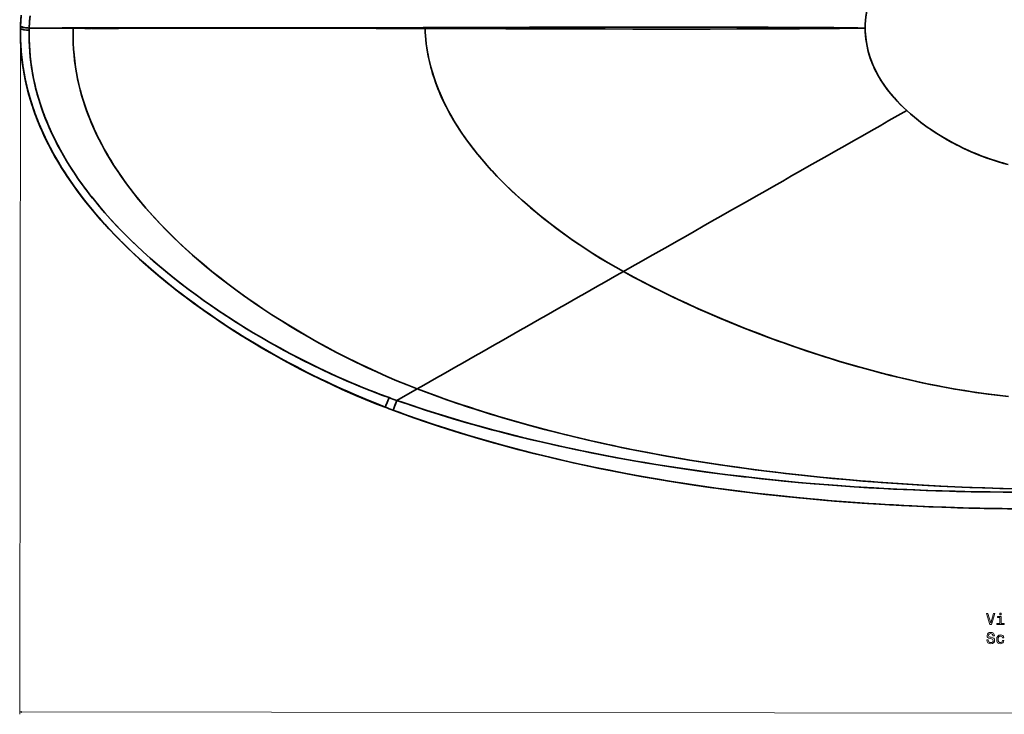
# Model space of a CAD drawing. Extents: x -346 to 3667, y -207 to 3098.
# Tile 1 of 13: x -346 to 551, y -205 to 428. Entities that reach past the tile are written whole.
import ezdxf

# ---------------------------------------------------------------- set-up
doc = ezdxf.new("R2010")
doc.units = 0

msp = doc.modelspace()

# ---------------------------------------------------------------- linework, layer by layer
at = {"color": 8, "lineweight": 13}
for p, q in [((-345.5, 418.5), (-346.2, -205.01)), ((-346.2, -203.01), (1533.74, -205.12))]:
    msp.add_line(p, q, dxfattribs=at)
at = {"color": 7, "lineweight": 35, "ltscale": 0.001251}
for p, q in [((-345.53, 418.74), (-345.53, 418.79)), ((-345.53, 418.79), (-345.53, 418.74))]:
    msp.add_line(p, q, dxfattribs=at)
at = {"color": 7, "lineweight": 35, "ltscale": 0.442731}
msp.add_line((-319.74, 420.5), (-337.45, 420.5), dxfattribs=at)
msp.add_line((-319.74, 420.5), (-337.45, 420.5), dxfattribs=at)
at = {"color": 7, "lineweight": 35, "ltscale": 0.046716}
msp.add_line((-317.87, 420.5), (-319.74, 420.5), dxfattribs=at)
msp.add_line((-317.87, 420.5), (-319.74, 420.5), dxfattribs=at)
at = {"color": 7, "lineweight": 35, "ltscale": 0.009125}
msp.add_line((-297.36, 420.68), (-297.4, 420.32), dxfattribs=at)
at = {"color": 7, "lineweight": 35, "ltscale": 0.009126}
msp.add_line((-297.36, 420.68), (-297.4, 420.32), dxfattribs=at)
at = {"color": 7, "lineweight": 35, "ltscale": 0.005177}
msp.add_line((-290.68, 420.74), (-290.47, 420.74), dxfattribs=at)
at = {"color": 7, "lineweight": 35, "ltscale": 0.003198}
msp.add_line((-177.03, 420.67), (-176.9, 420.67), dxfattribs=at)
at = {"color": 7, "lineweight": 35, "ltscale": 0.003258}
msp.add_line((-176.9, 420.67), (-177.03, 420.67), dxfattribs=at)
at = {"color": 7, "lineweight": 35, "ltscale": 0.004263}
msp.add_line((-176.11, 420.33), (-176.28, 420.33), dxfattribs=at)
at = {"color": 7, "lineweight": 35, "ltscale": 0.004256}
msp.add_line((-176.26, 420.33), (-176.09, 420.33), dxfattribs=at)
at = {"color": 7, "lineweight": 35}
msp.add_line((16.2, 91.59), (-2.41, 81), dxfattribs=at)
msp.add_line((16.2, 91.59), (-2.41, 81), dxfattribs=at)
at = {"color": 7, "lineweight": 35, "ltscale": 4.19825e-05}
msp.add_line((-2.41, 81), (-2.41, 81), dxfattribs=at)
at = {"color": 7, "lineweight": 35, "ltscale": 4.05436e-05}
msp.add_line((-2.41, 81), (-2.41, 81), dxfattribs=at)
at = {"color": 7, "lineweight": 35}
for points in [[(451.24, 484.5), (448.35, 481.13), (445.56, 477.66), (444.21, 475.89), (442.89, 474.1), (441.2, 471.68), (439.57, 469.23), (438, 466.73), (436.28, 463.8), (434.65, 460.81), (433.2, 457.92), (431.84, 454.97), (430.59, 451.99), (429.5, 449.13), (428.51, 446.21), (427.62, 443.25), (426.83, 440.25), (426.18, 437.33), (425.63, 434.37), (425.13, 430.96), (424.77, 427.51), (424.55, 424.01), (424.48, 420.5)], [(424.48, 420.5), (424.55, 423.89), (424.75, 427.26), (425.09, 430.61), (425.56, 433.94), (425.94, 436.12), (426.38, 438.28), (427.07, 441.18), (427.85, 444.06), (428.74, 446.9), (429.47, 449.04), (430.26, 451.16), (431.43, 454.03), (432.7, 456.86), (434.05, 459.65), (435.17, 461.78), (436.33, 463.89), (437.57, 466.02), (438.86, 468.13), (441.11, 471.56), (443.48, 474.91), (445.97, 478.19), (448.56, 481.38), (451.24, 484.5)], [(-345.5, 420.5), (-345.34, 425.39), (-345.25, 427.13), (-344.91, 432.36)], [(-345.5, 420.5), (-345.4, 423.75), (-345.26, 427.01), (-344.97, 431.47)], [(-344.93, 432.04), (-345.24, 427.33), (-345.44, 422.61)], [(-336.79, 431.75), (-337.2, 426.13), (-337.45, 420.5)], [(-345.08, 430.02), (-345.29, 426.32), (-345.44, 422.61)], [(-345.44, 422.61), (-345.42, 422.46), (-345.34, 422.3), (-345.21, 422.15), (-345.03, 422), (-344.54, 421.71), (-343.95, 421.47), (-343.26, 421.26), (-342.49, 421.07), (-341.67, 420.91), (-339.93, 420.67), (-338.7, 420.56), (-337.45, 420.5)], [(-337.45, 420.5), (-339.25, 420.6), (-341, 420.8), (-342.61, 421.1), (-343.34, 421.28), (-344, 421.49), (-344.49, 421.69), (-344.89, 421.9), (-345.19, 422.13), (-345.38, 422.36), (-345.44, 422.61)], [(-337.45, 420.5), (-337.22, 425.62), (-336.87, 430.73)], [(-345.5, 420.5), (-345.55, 416.38), (-345.53, 413.29), (-345.47, 410.2), (-345.25, 404.94), (-344.9, 399.68), (-344.42, 394.44), (-343.8, 389.22), (-343.05, 384.01), (-342.17, 378.83), (-341.16, 373.67), (-340.03, 368.53), (-339.08, 364.64), (-338.07, 360.77), (-336.98, 356.92), (-336.12, 354.04), (-335.22, 351.18), (-333.31, 345.48), (-331.25, 339.84), (-329.06, 334.25), (-326.72, 328.71), (-324.12, 322.94), (-321.38, 317.23), (-318.5, 311.58), (-315.49, 305.99), (-312.35, 300.47), (-309.49, 295.67), (-306.54, 290.92), (-303.5, 286.21), (-300.71, 282.05), (-297.85, 277.92), (-294.92, 273.83), (-292.69, 270.78), (-290.42, 267.76), (-285.79, 261.79), (-281.03, 255.9), (-276.15, 250.11), (-272.43, 245.83), (-268.65, 241.61), (-264.81, 237.43), (-261.9, 234.33), (-258.95, 231.25), (-252.98, 225.18), (-246.89, 219.22), (-240.7, 213.36), (-237.36, 210.28), (-233.99, 207.22), (-227.18, 201.2), (-220.26, 195.28), (-213.25, 189.48), (-206.15, 183.78), (-199.32, 178.46), (-192.43, 173.23), (-185.46, 168.1), (-178.43, 163.06), (-171.34, 158.11), (-166.91, 155.08), (-162.45, 152.09), (-157.92, 149.09), (-153.37, 146.13), (-144.28, 140.35), (-138.66, 136.87), (-133.01, 133.44), (-127.31, 130.04), (-121.59, 126.7), (-113.73, 122.23), (-105.83, 117.84), (-97.88, 113.55), (-89.88, 109.34), (-80.58, 104.61), (-71.21, 99.99), (-61.76, 95.49), (-52.23, 91.12), (-42.62, 86.87), (-32.96, 82.77), (-28.03, 80.74), (-23.08, 78.74), (-18.12, 76.79), (-13.16, 74.88)], [(-13.16, 74.88), (-22.07, 78.34), (-30.94, 81.93), (-39.76, 85.64), (-48.53, 89.47), (-58.3, 93.89), (-67.98, 98.44), (-77.58, 103.11), (-87.1, 107.91), (-96.53, 112.83), (-104.55, 117.14), (-112.51, 121.54), (-120.42, 126.03), (-128.28, 130.62), (-132.18, 132.94), (-139.77, 137.55), (-147.31, 142.26), (-154.81, 147.06), (-163.15, 152.55), (-171.42, 158.16), (-179.62, 163.9), (-187.73, 169.76), (-195.76, 175.74), (-199.79, 178.82), (-203.8, 181.93), (-207.67, 184.99), (-211.52, 188.08), (-217.33, 192.83), (-223.07, 197.66), (-228.75, 202.57), (-234.36, 207.55), (-240.68, 213.34), (-246.91, 219.24), (-253.03, 225.23), (-256.05, 228.27), (-259.04, 231.34), (-263.95, 236.51), (-268.79, 241.76), (-273.53, 247.08), (-278.17, 252.48), (-282.71, 257.96), (-287.15, 263.52), (-289.5, 266.56), (-291.82, 269.62), (-294.09, 272.68), (-296.32, 275.76), (-299.25, 279.92), (-302.11, 284.12), (-304.91, 288.37), (-307.98, 293.22), (-310.96, 298.12), (-313.85, 303.07), (-316.49, 307.82), (-319.04, 312.62), (-321.5, 317.46), (-323.85, 322.35), (-326.1, 327.28), (-328.43, 332.72), (-330.63, 338.2), (-332.69, 343.74), (-334.62, 349.33), (-336.4, 354.96), (-338.03, 360.64), (-339.44, 366.07), (-340.71, 371.54), (-341.84, 377.03), (-342.82, 382.55), (-343.65, 388.11), (-344.33, 393.68), (-344.87, 399.27), (-345.25, 404.87), (-345.47, 410.49), (-345.55, 416.11), (-345.5, 420.5)], [(-345.5, 420.5), (-345.55, 415.32), (-345.46, 410.15), (-345.25, 404.98), (-344.91, 399.81), (-344.44, 394.67), (-343.84, 389.54), (-343.11, 384.43), (-342.26, 379.33), (-341.29, 374.27), (-340.19, 369.24), (-338.98, 364.23), (-337.64, 359.25), (-336.2, 354.3), (-334.64, 349.39), (-332.97, 344.52), (-331.19, 339.68), (-329.31, 334.88), (-327.33, 330.11), (-325.25, 325.39), (-323.07, 320.71), (-320.79, 316.05), (-318.43, 311.43), (-315.97, 306.87), (-313.43, 302.34), (-311.7, 299.36), (-309.94, 296.41), (-308.1, 293.4), (-306.22, 290.41), (-302.41, 284.57), (-298.44, 278.76), (-294.35, 273.04), (-290.14, 267.4), (-285.79, 261.8), (-281.34, 256.29), (-276.79, 250.85), (-272.12, 245.48), (-267.35, 240.18), (-262.5, 234.97), (-257.56, 229.81), (-252.53, 224.74), (-247.43, 219.74), (-242.25, 214.81), (-237, 209.95), (-231.68, 205.16), (-226.3, 200.44), (-220.86, 195.78), (-215.36, 191.2), (-209.79, 186.68), (-204.18, 182.22), (-198.51, 177.84), (-192.8, 173.51), (-187.04, 169.25), (-181.23, 165.05), (-175.39, 160.92), (-169.51, 156.85), (-163.58, 152.84), (-154.66, 146.96), (-145.66, 141.21), (-136.65, 135.64), (-127.55, 130.19), (-118.46, 124.91), (-109.3, 119.75), (-100.08, 114.72), (-90.78, 109.81), (-81.37, 105), (-71.9, 100.32), (-62.29, 95.74), (-52.62, 91.29), (-42.84, 86.97), (-37.93, 84.86), (-33, 82.78), (-26.41, 80.08), (-19.79, 77.44), (-13.15, 74.87)], [(-13.02, 75.04), (-20.87, 78.08), (-28.69, 81.21), (-36.48, 84.45), (-42.47, 87.01), (-48.43, 89.62), (-57.58, 93.75), (-66.67, 98), (-75.69, 102.36), (-84.64, 106.84), (-92.73, 111.01), (-100.77, 115.26), (-108.74, 119.61), (-116.67, 124.05), (-124.54, 128.58), (-132.31, 133.18), (-140.04, 137.87), (-147.54, 142.55), (-154.99, 147.32), (-159.53, 150.29), (-164.04, 153.29), (-168.5, 156.3), (-172.94, 159.35), (-178.86, 163.5), (-184.73, 167.7), (-190.56, 171.97), (-194.66, 175.03), (-198.73, 178.13), (-204.12, 182.3), (-209.47, 186.54), (-214.77, 190.83), (-221.06, 196.07), (-227.28, 201.39), (-233.41, 206.81), (-239.46, 212.32), (-245.42, 217.92), (-251.48, 223.8), (-257.43, 229.78), (-260.36, 232.81), (-263.26, 235.87), (-266.13, 238.95), (-268.98, 242.06), (-271.78, 245.19), (-274.56, 248.36), (-279.24, 253.84), (-283.81, 259.4), (-288.27, 265.05), (-292.62, 270.77), (-296.84, 276.57), (-300.93, 282.44), (-302.92, 285.41), (-304.88, 288.4), (-307.96, 293.25), (-310.94, 298.15), (-313.82, 303.09), (-316.86, 308.58), (-319.78, 314.12), (-322.57, 319.72), (-325.22, 325.39), (-327.73, 331.12), (-328.93, 334), (-330.09, 336.9), (-332.27, 342.63), (-333.3, 345.53), (-334.3, 348.44), (-335.25, 351.34), (-336.16, 354.26), (-337.46, 358.67), (-338.67, 363.1), (-339.79, 367.56), (-340.81, 372.05), (-341.88, 377.3), (-342.81, 382.59), (-343.61, 387.89), (-344.28, 393.22), (-344.8, 398.56), (-345.19, 403.92), (-345.44, 409.29), (-345.54, 414.66), (-345.53, 418.74)], [(-345.53, 418.74), (-345.53, 413.77), (-345.42, 408.79), (-345.18, 403.82), (-344.83, 398.87), (-344.35, 393.92), (-343.76, 388.98), (-343.05, 384.06), (-342.58, 381.2), (-342.07, 378.35), (-340.94, 372.67), (-339.65, 367.02), (-338.22, 361.4), (-336.64, 355.83), (-335.1, 350.87), (-333.45, 345.96), (-331.69, 341.08), (-329.83, 336.24), (-327.86, 331.43), (-326.58, 328.45), (-325.26, 325.49), (-323.91, 322.54), (-322.51, 319.61), (-319.61, 313.79), (-317.11, 309.03), (-314.51, 304.3), (-311.82, 299.63), (-308.93, 294.83), (-305.96, 290.07), (-302.89, 285.37), (-299.25, 280), (-295.5, 274.7), (-291.65, 269.47), (-287.69, 264.3), (-283.64, 259.19), (-280.2, 254.99), (-276.69, 250.83), (-273.12, 246.71), (-270.41, 243.66), (-267.67, 240.62), (-262.1, 234.64), (-256.64, 228.98), (-251.09, 223.41), (-245.44, 217.93), (-239.7, 212.53), (-233.08, 206.52), (-226.37, 200.61), (-219.55, 194.8), (-212.65, 189.11), (-205.66, 183.52), (-198.6, 178.03), (-191.46, 172.64), (-187.31, 169.58), (-183.14, 166.56), (-178.85, 163.49), (-174.54, 160.46), (-165.96, 154.58), (-157.31, 148.83), (-148.59, 143.22), (-143.08, 139.75), (-137.49, 136.31), (-131.87, 132.91), (-126.18, 129.54), (-120.47, 126.23), (-111.63, 121.21), (-102.71, 116.31), (-93.73, 111.53), (-84.68, 106.86), (-75.55, 102.3), (-66.36, 97.85), (-57.1, 93.53), (-47.78, 89.33), (-39.61, 85.78), (-31.5, 82.37), (-22.28, 78.63), (-13.02, 75.04)], [(-345.5, 420.5), (-345.48, 420.35), (-345.4, 420.19), (-345.26, 420.04), (-345.08, 419.89), (-344.59, 419.62), (-344, 419.38), (-343.31, 419.18), (-342.54, 419), (-341.72, 418.85), (-339.98, 418.62), (-338.75, 418.53), (-337.5, 418.48)], [(-345.5, 420.5), (-345.48, 420.35), (-345.4, 420.19), (-345.26, 420.04), (-345.08, 419.89), (-344.59, 419.62), (-344, 419.38), (-343.31, 419.18), (-342.54, 419), (-341.72, 418.85), (-339.99, 418.63), (-338.75, 418.53), (-337.5, 418.48)], [(-9.55, 83.56), (-16.07, 85.95), (-22.57, 88.42), (-29.05, 90.96), (-33.9, 92.91), (-38.72, 94.9), (-48.33, 98.99), (-57.87, 103.21), (-67.33, 107.57), (-75.22, 111.33), (-83.05, 115.18), (-90.83, 119.11), (-100.01, 123.91), (-109.12, 128.83), (-118.17, 133.88), (-125.88, 138.31), (-133.38, 142.75), (-140.85, 147.29), (-145.41, 150.13), (-149.95, 152.99), (-154.45, 155.88), (-158.92, 158.81), (-165.62, 163.27), (-172.26, 167.82), (-178.85, 172.45), (-185.39, 177.16), (-192.58, 182.5), (-199.69, 187.93), (-206.72, 193.47), (-213.65, 199.12), (-220.5, 204.87), (-227.24, 210.74), (-233.68, 216.53), (-240.02, 222.43), (-243.15, 225.42), (-246.25, 228.44), (-250.33, 232.51), (-254.36, 236.63), (-258.34, 240.8), (-263.47, 246.34), (-268.48, 251.97), (-273.39, 257.69), (-278.17, 263.5), (-280.55, 266.49), (-282.9, 269.5), (-285.14, 272.43), (-287.34, 275.38), (-289.51, 278.35), (-291.64, 281.33), (-293.71, 284.31), (-295.75, 287.31), (-298.42, 291.36), (-301.02, 295.45), (-303.55, 299.57), (-306.34, 304.3), (-309.03, 309.07), (-311.62, 313.89), (-314.31, 319.16), (-316.87, 324.48), (-319.31, 329.86), (-321.6, 335.29), (-323.77, 340.77), (-325.78, 346.3), (-327.66, 351.87), (-328.54, 354.68), (-329.38, 357.5), (-330.57, 361.74), (-331.67, 366.01), (-332.68, 370.3), (-333.6, 374.61), (-334.55, 379.64), (-335.37, 384.69), (-336.06, 389.76), (-336.62, 394.85), (-337.05, 399.95), (-337.35, 405.06), (-337.52, 410.18), (-337.55, 414.83), (-337.5, 418.48)], [(-9.55, 83.56), (-18.19, 86.75), (-26.8, 90.07), (-35.37, 93.52), (-43.89, 97.08), (-52.93, 101), (-61.9, 105.05), (-70.81, 109.21), (-79.64, 113.49), (-88.4, 117.87), (-97.09, 122.37), (-105.72, 126.97), (-114.29, 131.69), (-118.17, 133.88), (-125.86, 138.31), (-133.41, 142.77), (-142.24, 148.15), (-151, 153.66), (-159.68, 159.31), (-164.06, 162.22), (-168.41, 165.17), (-172.63, 168.07), (-176.82, 171.01), (-184.28, 176.36), (-191.67, 181.81), (-198.97, 187.38), (-206.18, 193.05), (-213.3, 198.83), (-220.32, 204.73), (-223.8, 207.72), (-227.24, 210.74), (-233.55, 216.41), (-239.75, 222.18), (-245.85, 228.05), (-248.86, 231.03), (-251.84, 234.04), (-256.74, 239.1), (-261.55, 244.24), (-266.27, 249.46), (-270.89, 254.76), (-275.42, 260.13), (-279.83, 265.57), (-282.18, 268.56), (-284.49, 271.56), (-286.74, 274.56), (-288.96, 277.58), (-291.87, 281.66), (-294.72, 285.78), (-297.49, 289.94), (-300.53, 294.66), (-303.47, 299.43), (-306.32, 304.25), (-309.06, 309.12), (-311.56, 313.77), (-313.96, 318.46), (-316.26, 323.19), (-318.47, 327.96), (-320.56, 332.78), (-322.86, 338.41), (-323.95, 341.25), (-325, 344.1), (-326.34, 347.91), (-327.62, 351.76), (-328.82, 355.62), (-330.17, 360.28), (-331.41, 364.97), (-332.54, 369.69), (-333.56, 374.44), (-334.47, 379.2), (-335.27, 384.07), (-335.96, 388.96), (-336.52, 393.87), (-336.97, 398.79), (-337.29, 403.72), (-337.48, 408.66), (-337.55, 413.61), (-337.5, 418.48)], [(-297.36, 420.68), (-307.43, 420.6), (-311.57, 420.53), (-315.22, 420.53), (-317.31, 420.51), (-317.83, 420.5), (-317.87, 420.5)], [(-297.36, 420.68), (-307.43, 420.6), (-311.57, 420.53), (-314, 420.51), (-315.22, 420.53), (-317.87, 420.5)], [(-297.4, 420.32), (-307.44, 420.41), (-311.57, 420.41), (-314.01, 420.43), (-315.22, 420.46), (-317.87, 420.5)], [(-317.87, 420.5), (-316.3, 420.47), (-311.6, 420.41), (-305.41, 420.39), (-297.4, 420.32)], [(16.2, 91.59), (6.9, 95.23), (-2.36, 99.02), (-11.57, 102.94), (-20.72, 107), (-29.8, 111.18), (-39.06, 115.61), (-48.25, 120.16), (-57.35, 124.82), (-66.37, 129.61), (-75.32, 134.51), (-84.2, 139.54), (-91.82, 143.98), (-99.39, 148.53), (-107.86, 153.76), (-116.27, 159.12), (-124.61, 164.6), (-132.87, 170.21), (-141.03, 175.93), (-149.1, 181.77), (-156.47, 187.28), (-163.75, 192.9), (-170.93, 198.62), (-178.01, 204.45), (-184.98, 210.39), (-188.43, 213.41), (-191.85, 216.45), (-197.19, 221.32), (-202.46, 226.27), (-207.65, 231.3), (-212.77, 236.41), (-218.18, 242), (-223.48, 247.69), (-228.68, 253.48), (-231.23, 256.41), (-233.76, 259.37), (-237.9, 264.36), (-241.95, 269.42), (-245.91, 274.56), (-249.77, 279.77), (-253.52, 285.05), (-257.15, 290.4), (-259.07, 293.31), (-260.94, 296.25), (-262.78, 299.19), (-264.57, 302.15), (-266.91, 306.14), (-269.18, 310.16), (-271.38, 314.21), (-273.79, 318.86), (-276.1, 323.55), (-278.3, 328.28), (-279.56, 331.1), (-280.78, 333.93), (-282.34, 337.72), (-283.84, 341.54), (-285.26, 345.38), (-286.88, 350.02), (-288.39, 354.7), (-289.79, 359.41), (-291.08, 364.15), (-292.26, 368.91), (-293.44, 374.24), (-294.47, 379.6), (-295.35, 384.98), (-296.09, 390.39), (-296.67, 395.82), (-297.1, 401.27), (-297.38, 406.73), (-297.5, 412.19), (-297.47, 417.66), (-297.4, 420.32)], [(16.2, 91.59), (6.89, 95.23), (-2.38, 99.02), (-11.6, 102.96), (-20.76, 107.02), (-29.85, 111.21), (-39.12, 115.64), (-48.31, 120.19), (-57.42, 124.86), (-66.45, 129.65), (-75.41, 134.56), (-84.3, 139.6), (-91.92, 144.05), (-99.5, 148.59), (-107.98, 153.83), (-116.39, 159.19), (-124.73, 164.68), (-132.99, 170.29), (-141.16, 176.02), (-149.23, 181.87), (-156.59, 187.38), (-163.87, 192.99), (-171.05, 198.72), (-178.13, 204.55), (-185.1, 210.5), (-188.55, 213.51), (-191.97, 216.56), (-195.3, 219.59), (-198.61, 222.64), (-201.85, 225.69), (-205.07, 228.78), (-209.34, 232.96), (-213.55, 237.2), (-217.7, 241.5), (-222.92, 247.08), (-228.04, 252.76), (-233.05, 258.53), (-235.51, 261.46), (-237.94, 264.41), (-241.93, 269.39), (-245.82, 274.43), (-249.61, 279.55), (-253.3, 284.73), (-256.88, 289.99), (-260.35, 295.31), (-263.27, 299.99), (-266.09, 304.72), (-268.82, 309.5), (-271.44, 314.33), (-273.85, 318.98), (-276.16, 323.68), (-278.36, 328.41), (-279.61, 331.23), (-280.83, 334.05), (-282.39, 337.85), (-283.88, 341.67), (-285.31, 345.51), (-286.92, 350.15), (-288.43, 354.83), (-289.83, 359.54), (-291.12, 364.28), (-292.29, 369.05), (-293.47, 374.37), (-294.49, 379.73), (-295.37, 385.12), (-296.1, 390.53), (-296.68, 395.96), (-297.11, 401.4), (-297.38, 406.86), (-297.5, 412.33), (-297.47, 417.8), (-297.4, 420.32)], [(23.31, 420.11), (17.85, 420.13), (-21.36, 420.25), (-66.12, 420.34), (-155.52, 420.35), (-189.01, 420.32), (-256.18, 420.2), (-264.83, 420.17), (-268.17, 420.15), (-280.83, 420.19), (-297.4, 420.32)], [(-297.4, 420.32), (-280.89, 420.19), (-268.86, 420.15), (-259.65, 420.19), (-192.99, 420.31), (-147.77, 420.35), (-79.11, 420.35), (-23.06, 420.26), (21.45, 420.12), (23.31, 420.11)], [(23.37, 420.89), (21.4, 420.89), (-23.04, 420.74), (-78, 420.65), (-115.34, 420.64), (-192.02, 420.69), (-258.87, 420.81), (-264.6, 420.83), (-270.2, 420.85), (-283.56, 420.8), (-297.36, 420.68)], [(23.37, 420.89), (21.41, 420.89), (-20.21, 420.75), (-66.45, 420.66), (-109.84, 420.64), (-197.97, 420.69), (-251.52, 420.79), (-260.7, 420.81), (-268.96, 420.85), (-281.37, 420.81), (-295.76, 420.7), (-297.36, 420.68)], [(424.48, 420.5), (395.95, 420.13), (378.76, 419.98), (361.58, 419.87), (334.48, 419.75), (307.45, 419.67), (267.1, 419.62), (227.05, 419.62), (187.39, 419.66), (118.5, 419.8), (51.74, 420), (23.31, 420.11)], [(23.31, 420.11), (45.07, 420.03), (96.83, 419.86), (173.57, 419.68), (212.7, 419.63), (252.18, 419.62), (283.13, 419.63), (314.23, 419.69), (345.44, 419.79), (364.61, 419.89), (383.8, 420.02), (401.01, 420.19), (418.21, 420.4), (424.48, 420.5)], [(204.07, 198.48), (197.03, 202.42), (190.04, 206.48), (183.13, 210.64), (176.28, 214.92), (170.03, 218.95), (163.84, 223.07), (157.72, 227.27), (151.66, 231.55), (145.67, 235.92), (139.73, 240.37), (136.18, 243.11), (132.64, 245.89), (129.15, 248.67), (125.69, 251.5), (121.09, 255.32), (116.55, 259.2), (112.07, 263.15), (106.21, 268.45), (100.47, 273.86), (97.64, 276.61), (94.83, 279.38), (91.14, 283.12), (87.5, 286.92), (83.92, 290.76), (79.56, 295.6), (75.3, 300.53), (71.14, 305.55), (67.08, 310.67), (63.13, 315.88), (61.18, 318.56), (59.25, 321.26), (57.42, 323.91), (55.61, 326.59), (52.37, 331.6), (49.26, 336.68), (47.76, 339.25), (46.28, 341.85), (44.38, 345.33), (42.54, 348.85), (40.77, 352.4), (38.79, 356.58), (36.92, 360.81), (34.97, 365.53), (33.16, 370.3), (31.48, 375.12), (29.94, 379.99), (28.55, 384.91), (27.91, 387.39), (27.31, 389.89), (26.76, 392.37), (26.24, 394.86), (25.54, 398.63), (24.92, 402.41), (24.41, 406.21), (23.98, 410.03), (23.68, 413.38), (23.46, 416.74), (23.31, 420.11)], [(204.07, 198.48), (197.1, 202.38), (190.18, 206.4), (183.32, 210.53), (176.54, 214.76), (169.68, 219.18), (162.92, 223.69), (156.25, 228.3), (149.66, 233), (143.14, 237.8), (137.27, 242.26), (131.28, 246.97), (125.36, 251.77), (119.51, 256.66), (113.75, 261.66), (108.08, 266.74), (102.51, 271.91), (97.86, 276.39), (93.28, 280.95), (88.78, 285.57), (84.36, 290.28), (79.52, 295.66), (77.12, 298.4), (74.76, 301.18), (72.44, 303.96), (70.16, 306.76), (66.55, 311.35), (63.04, 316.01), (59.61, 320.75), (56.29, 325.57), (53.08, 330.48), (51.43, 333.11), (49.82, 335.76), (48.26, 338.39), (46.73, 341.04), (44.75, 344.64), (42.84, 348.27), (41, 351.93), (39.01, 356.11), (37.13, 360.32), (35.2, 364.95), (33.4, 369.63), (31.74, 374.35), (30.2, 379.12), (28.81, 383.94), (27.57, 388.8), (26.48, 393.7), (25.99, 396.16), (25.54, 398.63), (24.93, 402.36), (24.42, 406.1), (24, 409.85), (23.67, 413.61), (23.46, 416.86), (23.31, 420.11)], [(424.48, 420.5), (417.64, 420.61), (397.1, 420.86), (380.14, 421.01), (363.18, 421.12), (335.89, 421.25), (308.68, 421.33), (267.95, 421.39), (227.52, 421.39), (187.48, 421.35), (124.08, 421.22), (62.38, 421.04), (23.37, 420.89)], [(424.48, 420.5), (395.97, 420.87), (378.97, 421.02), (361.98, 421.13), (334.83, 421.26), (307.76, 421.34), (267.38, 421.39), (227.31, 421.39), (187.63, 421.35), (118.59, 421.21), (23.37, 420.89)], [(462.28, 345.31), (459.25, 348.16), (456.3, 351.08), (453.45, 354.07), (450.87, 356.92), (448.39, 359.82), (446, 362.77), (444.61, 364.57), (443.26, 366.39), (441.98, 368.18), (440.74, 369.99), (439.12, 372.47), (437.57, 374.99), (436.09, 377.53), (434.51, 380.45), (433.03, 383.43), (432.21, 385.21), (431.41, 387.02), (430.67, 388.81), (429.97, 390.62), (429.08, 393.09), (428.26, 395.58), (427.52, 398.11), (426.77, 401.03), (426.12, 403.98), (425.53, 407.23), (425.07, 410.51), (424.74, 413.82), (424.55, 417.15), (424.48, 420.5)], [(462.28, 345.31), (459.32, 348.09), (456.45, 350.94), (453.67, 353.83), (451.01, 356.76), (449.19, 358.86), (447.42, 360.99), (445.09, 363.95), (443.73, 365.75), (442.42, 367.56), (441.18, 369.35), (439.97, 371.15), (438.41, 373.61), (436.91, 376.09), (435.5, 378.61), (433.98, 381.49), (432.56, 384.44), (431.23, 387.45), (430.09, 390.3), (429.04, 393.21), (428.08, 396.17), (427.23, 399.16), (426.52, 402.1), (426.14, 403.89), (425.79, 405.69), (425.49, 407.5), (425.22, 409.33), (424.9, 412.09), (424.67, 414.88), (424.53, 417.68), (424.48, 420.5)], [(554.65, 296.2), (550.88, 297.18), (547.17, 298.23), (544.41, 299.06), (541.67, 299.93), (538.44, 301), (535.23, 302.12), (529.87, 304.12), (524.63, 306.23), (521.64, 307.5), (518.68, 308.81), (515.83, 310.11), (513.03, 311.44), (510.25, 312.8), (507.52, 314.19), (504.82, 315.6), (500.66, 317.87), (495.92, 320.6), (491.34, 323.38), (488.68, 325.06), (484.78, 327.64), (480.98, 330.26), (477.31, 332.93), (474.94, 334.71), (472.6, 336.52), (469.27, 339.22), (466.05, 341.94), (462.28, 345.31)], [(462.28, 345.31), (465.69, 342.26), (469.24, 339.24), (472.96, 336.24), (475.28, 334.44), (479.7, 331.17), (484.34, 327.94), (489.19, 324.74), (491.1, 323.53), (495.1, 321.09), (499.24, 318.67), (503.55, 316.29), (504.87, 315.58), (509.22, 313.32), (513.7, 311.12), (518.34, 308.96), (521.01, 307.77), (525.78, 305.75), (530.67, 303.81), (535.71, 301.95), (538.7, 300.91), (544.07, 299.17), (546.79, 298.34), (549.54, 297.55), (553.27, 296.55)], [(204.07, 198.48), (213.66, 193.29), (223.33, 188.23), (233.53, 183.04), (243.83, 177.96), (252.66, 173.73), (263.65, 168.61), (274.73, 163.61), (281.07, 160.82), (287.46, 158.06), (293.89, 155.33), (300.34, 152.64), (307.73, 149.62), (315.13, 146.66), (326.51, 142.22), (338.03, 137.88), (344.6, 135.46), (351.18, 133.09), (361.31, 129.54), (371.5, 126.07), (382.17, 122.57), (392.93, 119.16), (400.18, 116.93), (407.45, 114.76), (417.96, 111.72), (428.56, 108.78), (439.25, 105.96), (446.07, 104.22), (452.9, 102.54), (462.15, 100.36), (471.44, 98.27), (480.79, 96.28), (489.42, 94.54), (498.1, 92.89), (506.8, 91.33), (515.8, 89.83), (526.19, 88.23), (536.6, 86.79), (547.04, 85.49), (552.33, 84.89)], [(204.07, 198.48), (213.2, 193.54), (222.39, 188.71), (230.31, 184.66), (238.32, 180.66), (246.39, 176.73), (250.62, 174.7), (261.43, 169.63), (272.33, 164.68), (282.12, 160.36), (292.04, 156.11), (300.78, 152.46), (312.62, 147.65), (324.59, 142.96), (336.42, 138.47), (348.39, 134.09), (358.6, 130.48), (368.44, 127.1), (378.43, 123.78), (388.55, 120.53), (394.92, 118.54), (401.28, 116.6), (410.99, 113.72), (420.78, 110.93), (430.7, 108.21), (440.74, 105.57), (447.44, 103.88), (454.14, 102.24), (463.89, 99.96), (473.72, 97.77), (483.64, 95.69), (493.67, 93.72), (499.91, 92.55), (506.18, 91.44), (515.1, 89.94), (525.07, 88.4), (535.07, 86.99), (545.11, 85.72), (555.19, 84.59)], [(16.2, 91.59), (24.33, 88.53), (32.46, 85.54), (40.61, 82.63), (46.74, 80.48), (52.9, 78.37), (62.76, 75.08), (72.67, 71.87), (82.62, 68.75), (93.11, 65.58), (100.58, 63.38), (108.04, 61.23), (120.12, 57.87), (132.25, 54.62), (144.46, 51.48), (158.2, 48.1), (171.99, 44.85), (183.49, 42.26), (193.78, 40.03), (204.07, 37.87), (214.38, 35.79), (229.07, 32.94), (243.84, 30.23), (256.4, 28.04), (264.65, 26.65), (272.88, 25.32), (288.73, 22.85), (304.66, 20.53), (320.67, 18.34), (334.36, 16.57), (343.06, 15.51), (351.75, 14.48), (369.15, 12.55), (383.03, 11.11), (396.94, 9.77), (404.09, 9.12), (422.31, 7.56), (440.5, 6.16), (459.09, 4.87), (477.72, 3.74), (493.48, 2.89), (512.45, 2.01), (531.37, 1.27), (550.29, 0.68), (565.01, 0.32)], [(16.2, 91.59), (25.19, 88.21), (34.19, 84.92), (43.21, 81.71), (53.08, 78.31), (63, 75), (72.97, 71.78), (82.98, 68.64), (93.48, 65.47), (100.98, 63.26), (108.47, 61.11), (118.95, 58.19), (129.47, 55.35), (140.03, 52.61), (150.65, 49.94), (164.7, 46.55), (178.77, 43.31), (186.7, 41.56), (194.61, 39.85), (202.12, 38.27), (209.63, 36.74), (224.73, 33.77), (239.91, 30.94), (252.18, 28.77), (264.38, 26.7), (278.18, 24.47), (292.01, 22.36), (308.01, 20.06), (324.06, 17.89), (337.59, 16.17), (352.26, 14.43), (366.94, 12.79), (380.73, 11.35), (394.55, 10), (410.87, 8.52), (420.12, 7.74), (429.61, 6.98), (439.1, 6.26), (457.78, 4.96), (476.51, 3.81), (492.23, 2.96), (506, 2.29), (519.74, 1.71), (533.47, 1.2), (547.01, 0.77), (560.56, 0.42)], [(-13.16, 74.88), (-13.15, 74.87), (-13.14, 74.87), (-13.13, 74.88), (-13.09, 74.93), (-13.01, 75.06), (-12.78, 75.52), (-12.34, 76.49), (-11.3, 79.02), (-9.55, 83.56)], [(-13.16, 74.88), (-13.15, 74.87), (-13.14, 74.87), (-13.13, 74.88), (-13.09, 74.93), (-13.01, 75.06), (-12.78, 75.53), (-12.35, 76.49), (-11.29, 79.05), (-9.55, 83.56)], [(-5.96, 72.17), (-5.96, 72.17), (-5.96, 72.17), (-5.95, 72.17), (-5.94, 72.18), (-5.9, 72.22), (-5.83, 72.35), (-5.6, 72.83), (-5.18, 73.8), (-4.14, 76.41), (-2.41, 81)], [(414.39, 2.34), (399.42, 3.38), (391.39, 3.98), (377.97, 5.07), (363.57, 6.32), (349.19, 7.69), (331.76, 9.48), (318.33, 10.97), (313.76, 11.5), (296.74, 13.57), (279.83, 15.78), (271.41, 16.94), (263, 18.14), (246.94, 20.55), (231.79, 22.96), (223.6, 24.32), (215.42, 25.72), (200.08, 28.46), (184.82, 31.34), (172.55, 33.76), (160.23, 36.29), (151.79, 38.09), (138.51, 41.02), (125.28, 44.06), (112.12, 47.22), (98.01, 50.76), (90.97, 52.59), (83.93, 54.45), (72.8, 57.49), (61.45, 60.7), (48.83, 64.4), (36.28, 68.22), (23.82, 72.18), (11.43, 76.26), (0.2, 80.09), (-2.41, 81)], [(-2.41, 81), (3.23, 79.04), (14.04, 75.38), (24.89, 71.83), (35.78, 68.38), (46.75, 65.02), (57.79, 61.76), (71.24, 57.93), (84.26, 54.37), (91.75, 52.38), (105.39, 48.89), (119.1, 45.53), (131.83, 42.54), (144.62, 39.66), (159.37, 36.47), (173.27, 33.61), (185.66, 31.17), (198.07, 28.83), (210.55, 26.58), (223.96, 24.26), (239.82, 21.67), (256.15, 19.15), (270.83, 17.02), (279.3, 15.85), (287.82, 14.71), (296.36, 13.61), (313.5, 11.53), (330.37, 9.63), (342.3, 8.37), (350.7, 7.54), (366.79, 6.03), (382.91, 4.65), (398.73, 3.43), (414.39, 2.33)], [(-5.96, 72.17), (3.97, 68.53), (13.94, 64.99), (23.95, 61.54), (34.02, 58.17), (44.14, 54.89), (54.57, 51.62), (65.03, 48.44), (76.78, 44.99), (83.14, 43.17), (96.11, 39.57), (109.11, 36.11), (122.2, 32.77), (133.02, 30.12), (143.88, 27.54), (154.75, 25.05), (163.98, 23.01), (176.77, 20.28), (191.34, 17.31), (205.98, 14.47), (217.93, 12.26), (229.9, 10.14), (245.58, 7.51), (260.03, 5.21), (276.19, 2.79), (292.42, 0.52), (308.75, -1.62), (321.61, -3.19), (334.61, -4.69), (351.84, -6.55), (364.38, -7.8), (376.93, -8.97), (389.52, -10.06), (402.72, -11.13), (415.16, -12.06), (427.6, -12.91), (442.63, -13.85), (450.15, -14.28), (464.41, -15.02), (478.63, -15.67), (494.41, -16.29), (504.15, -16.62), (513.87, -16.91)], [(513.87, -16.91), (497.94, -16.42), (482.38, -15.83), (467.07, -15.15), (457.43, -14.67), (447.78, -14.14), (437.21, -13.52), (426.64, -12.85), (409.84, -11.67), (396.76, -10.66), (381.88, -9.41), (374.51, -8.75), (363.88, -7.75), (353.26, -6.69), (338.89, -5.17), (323.8, -3.45), (307.69, -1.48), (293.23, 0.41), (278.86, 2.41), (264.55, 4.52), (249.49, 6.87), (235.83, 9.13), (220.71, 11.76), (212.59, 13.24), (198.34, 15.93), (184.16, 18.75), (170.02, 21.7), (158.17, 24.29), (144.49, 27.4), (138.99, 28.69), (127.85, 31.37), (116.76, 34.15), (105.72, 37), (94.74, 39.95), (83.5, 43.07), (72.43, 46.25), (62.01, 49.35), (55.03, 51.48), (48.05, 53.65), (36.35, 57.41), (24.71, 61.28), (13.15, 65.27), (1.64, 69.38), (-5.96, 72.17)], [(557.47, -17.76), (545.16, -17.61), (532.91, -17.4), (520.67, -17.13), (508.43, -16.79), (496.2, -16.39), (483.9, -15.92), (471.61, -15.39), (459.15, -14.79), (446.69, -14.11), (434.14, -13.36), (421.59, -12.53), (409.06, -11.64), (396.53, -10.67), (384.01, -9.62), (371.49, -8.49), (359.03, -7.29), (346.58, -6.02), (333.99, -4.64), (321.41, -3.18), (308.64, -1.62), (295.88, 0.04), (283.28, 1.77), (270.69, 3.59), (258.2, 5.48), (245.73, 7.47), (233.01, 9.6), (220.32, 11.82), (207.6, 14.15), (194.9, 16.59), (182.34, 19.11), (169.8, 21.74), (157.11, 24.51), (144.44, 27.4), (131.68, 30.43), (118.96, 33.58), (106.41, 36.82), (93.89, 40.17), (81.38, 43.66), (68.9, 47.28), (56.24, 51.1), (43.62, 55.06), (31.12, 59.13), (18.67, 63.34), (6.33, 67.68), (0.18, 69.91), (-5.96, 72.17)], [(591.5, -2.47), (573.8, -2.58), (556.11, -2.56), (538.47, -2.42), (520.87, -2.15), (507.72, -1.86), (494.56, -1.5), (479.96, -1.02), (469.62, -0.62), (459.27, -0.17), (441.4, 0.72), (427.89, 1.48), (414.39, 2.34)], [(414.39, 2.33), (432.36, 1.22), (450.33, 0.25), (462.24, -0.31), (474.13, -0.8), (488.85, -1.33), (506.44, -1.84), (515.22, -2.04), (532.75, -2.35), (550.32, -2.54), (567.96, -2.6), (585.68, -2.53), (591.5, -2.48)]]:
    msp.add_lwpolyline(points, dxfattribs=at)
at = {"color": 7, "lineweight": 13}
for points in [[(541.34, -113.36), (538.84, -121.88), (536.26, -113.36), (534.89, -113.36), (538.12, -123.38), (539.56, -123.38), (542.71, -113.36)], [(548.4, -122.31), (548.4, -115.9), (545.15, -115.9), (545.15, -116.98), (547.14, -116.98), (547.14, -122.31), (544.54, -122.31), (544.54, -123.38), (551.03, -123.38), (551.03, -122.31)], [(548.45, -113.03), (547.11, -113.03), (547.11, -114.47), (548.45, -114.47)], [(536.56, -137.35), (535.25, -137.35), (535.54, -138.88), (536.26, -140), (537.37, -140.68), (538.87, -140.93), (540.35, -140.7), (541.46, -140.06), (542.17, -139.07), (542.43, -137.76), (542.21, -136.57), (541.6, -135.81), (540.62, -135.31), (539.31, -134.93), (538.19, -134.66), (537.45, -134.34), (537.04, -133.88), (536.91, -133.16), (537.04, -132.51), (537.41, -132.02), (537.99, -131.69), (538.78, -131.57), (539.59, -131.72), (540.22, -132.11), (540.64, -132.76), (540.84, -133.64), (542.15, -133.64), (542.15, -133.61), (541.92, -132.25), (541.24, -131.24), (540.18, -130.61), (538.74, -130.39), (537.44, -130.61), (536.43, -131.21), (535.78, -132.15), (535.55, -133.36), (535.74, -134.44), (536.29, -135.18), (537.15, -135.67), (538.33, -136.04), (539.5, -136.37), (540.38, -136.69), (540.91, -137.15), (541.1, -137.9), (540.93, -138.66), (540.48, -139.24), (539.8, -139.6), (538.92, -139.72), (537.94, -139.56), (537.19, -139.1), (536.72, -138.35)], [(549.46, -135.48), (550.71, -135.48), (550.45, -134.33), (549.83, -133.42), (548.87, -132.86), (547.61, -132.64), (546.23, -132.93), (545.18, -133.74), (544.51, -135.05), (544.28, -136.81), (544.5, -138.55), (545.15, -139.85), (546.17, -140.65), (547.57, -140.93), (548.81, -140.71), (549.77, -140.11), (550.44, -139.15), (550.72, -137.89), (549.51, -137.89), (549.3, -138.69), (548.89, -139.3), (548.32, -139.67), (547.61, -139.79), (546.73, -139.6), (546.1, -139.02), (545.71, -138.09), (545.58, -136.76), (545.71, -135.47), (546.11, -134.53), (546.76, -133.95), (547.61, -133.75), (548.36, -133.88), (548.92, -134.21), (549.3, -134.76)]]:
    msp.add_lwpolyline(points, close=True, dxfattribs=at)
at = {"color": 8, "lineweight": 13}
msp.add_lwpolyline([(-344.27, -202.49), (-346.2, -203.01), (-344.27, -203.53)], dxfattribs=at)
at = {"color": 7, "lineweight": 35}
for centre, radius, start, end in [((-138.14, 416.01), 207.41, 178.17436, 178.75881), ((-138.38, 416.01), 207.17, 178.17432, 178.75944), ((-138.2, 416.06), 207.35, 178.77382, 179.26004), ((-138.45, 416.07), 207.09, 178.77355, 179.26036), ((-138.96, 413.99), 198.59, 178.1205, 178.70265), ((-138.74, 413.98), 198.81, 178.12128, 178.7028), ((-281.67, 3380.16), 2959.91, 269.81913, 269.92892), ((-283.84, 2353.07), 1932.82, 269.78733, 270.07318), ((-9.96, 422.88), 33.39, 355.23443, 356.58364), ((-9.96, 422.88), 33.39, 355.23424, 356.58347), ((543785.75, -955465.69), 1099443.04, 119.6157369, 119.63121411), ((543785.75, -955465.69), 1099443.04, 119.6157369, 119.63121411), ((470673.47, -826905.88), 951547.74, 119.6318698, 119.64488814), ((470673.47, -826905.88), 951547.74, 119.6318698, 119.64488814), ((380.64, 1164.12), 1148.85, 250.14565, 250.5238), ((380.62, 1164.09), 1148.82, 250.14561, 250.52378), ((358.02, 1050.52), 1043.86, 249.17138, 249.59323), ((581.65, 2449.09), 2466.93, 268.42558, 270.29842), ((581.65, 2449.08), 2466.92, 268.42559, 270.29844)]:
    msp.add_arc(centre, radius, start, end, dxfattribs=at)
msp.add_ellipse((-3.17, 79.67), major_axis=(-2.79, -7.5), ratio=0.031183, start_param=6.257281, end_param=8.045033, dxfattribs=at)

doc.saveas('drawing.dxf')
